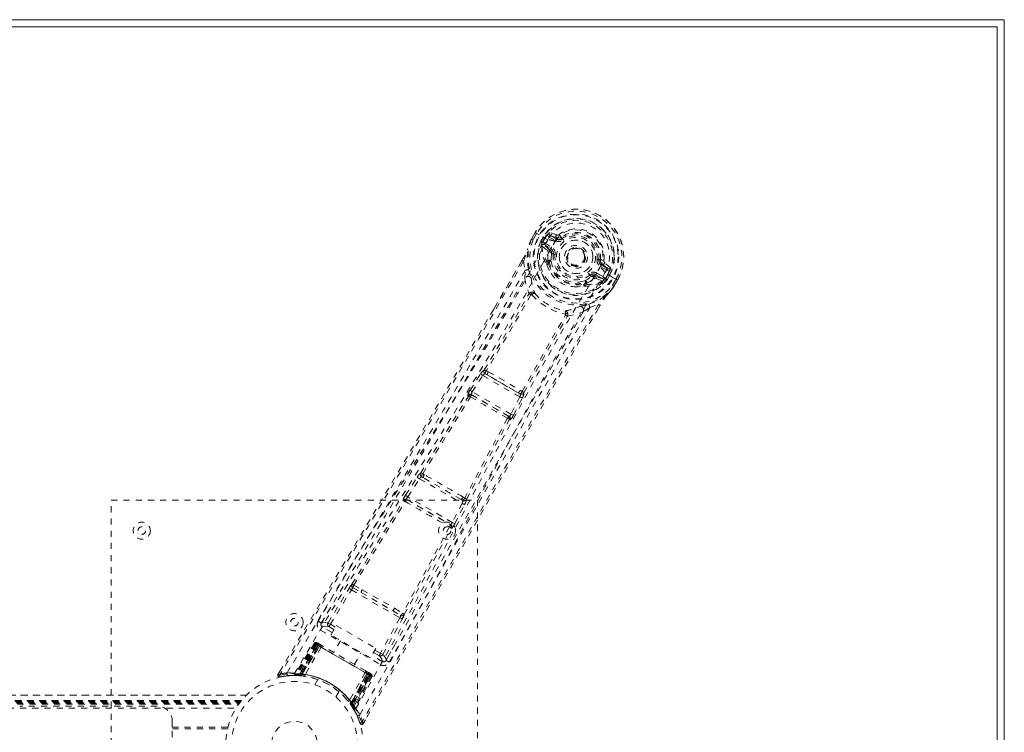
# Model space of a CAD drawing. Header units: inches. Extents: x 21.8 to 105.3, y 43.6 to 67.3.
# Tile 6 of 6: x 89.2 to 105.3, y 55.6 to 67.3. Entities that reach past the tile are written whole.
import ezdxf

# ---------------------------------------------------------------- set-up
doc = ezdxf.new("R2010")
doc.units = ezdxf.units.IN
doc.header["$MEASUREMENT"] = 0
doc.linetypes.add('SLD-Dashed', pattern=[0.075, 0.05, -0.025])
doc.linetypes.add('SLD-Solid', pattern=[0])

msp = doc.modelspace()

# ---------------------------------------------------------------- linework, layer by layer
at = {"color": 7, "linetype": 'SLD-Solid', "lineweight": 15}
for p, q in [((21.788, 67.308), (105.288, 67.308)), ((105.288, 67.308), (105.288, 43.558)), ((21.906, 67.19), (105.17, 67.19)), ((105.17, 67.19), (21.906, 67.19)), ((105.17, 67.19), (105.17, 43.676)), ((105.17, 43.676), (105.17, 67.19))]:
    msp.add_line(p, q, dxfattribs=at)
at = {"color": 7, "linetype": 'SLD-Dashed', "lineweight": 0}
for p, q in [((97.547, 63.719), (97.545, 63.715)), ((97.605, 63.819), (97.547, 63.719)), ((97.606, 63.819), (97.548, 63.718)), ((97.629, 63.803), (97.572, 63.704)), ((97.608, 63.817), (97.605, 63.819)), ((97.654, 63.79), (97.608, 63.817)), ((97.674, 63.779), (97.654, 63.79)), ((97.811, 63.699), (97.674, 63.779)), ((97.699, 63.68), (97.734, 63.741)), ((97.76, 63.726), (97.725, 63.666)), ((97.725, 63.656), (97.765, 63.724)), ((97.765, 63.724), (97.76, 63.726)), ((97.934, 63.688), (97.834, 63.747)), ((97.955, 63.78), (97.84, 63.819)), ((97.849, 63.773), (97.96, 63.732)), ((97.949, 63.714), (97.849, 63.773)), ((97.96, 63.732), (97.949, 63.714)), ((98.033, 63.74), (97.997, 63.787)), ((98.033, 63.74), (98.048, 63.72)), ((97.699, 63.68), (97.725, 63.666)), ((97.699, 63.68), (97.699, 63.68)), ((97.713, 63.621), (97.714, 63.615)), ((97.714, 63.615), (97.714, 63.614)), ((97.714, 63.615), (97.714, 63.614)), ((97.717, 63.6), (97.714, 63.614)), ((97.717, 63.6), (97.806, 63.524)), ((97.725, 63.666), (97.72, 63.647)), ((97.72, 63.647), (97.725, 63.656)), ((97.846, 63.535), (97.746, 63.622)), ((97.746, 63.622), (97.858, 63.557)), ((97.761, 63.648), (97.873, 63.583)), ((97.846, 63.535), (97.858, 63.557)), ((97.931, 63.671), (97.932, 63.673)), ((97.902, 63.468), (97.873, 63.472)), ((98.648, 63.374), (98.672, 63.371)), ((97.391, 63.364), (96.926, 62.565)), ((96.93, 62.563), (97.392, 63.363)), ((97.416, 63.348), (97.441, 63.2)), ((97.797, 63.291), (97.795, 63.311)), ((97.803, 63.34), (97.812, 63.356)), ((97.835, 63.349), (97.827, 63.333)), ((98.411, 63.343), (98.402, 63.33)), ((98.415, 63.35), (98.411, 63.343)), ((98.665, 63.25), (98.664, 63.248)), ((98.672, 63.371), (98.672, 63.362)), ((98.778, 63.201), (98.677, 63.26)), ((98.702, 63.303), (98.692, 63.286)), ((98.793, 63.227), (98.692, 63.286)), ((98.702, 63.303), (98.793, 63.227)), ((98.837, 63.243), (98.746, 63.323)), ((98.521, 63.098), (98.503, 63.122)), ((98.589, 63.106), (98.601, 63.128)), ((98.714, 63.063), (98.589, 63.106)), ((98.599, 63.066), (98.709, 63.027)), ((98.601, 63.128), (98.714, 63.063)), ((98.616, 63.154), (98.729, 63.089)), ((98.885, 63.079), (98.748, 63.158)), ((98.762, 63.067), (98.748, 63.053)), ((98.748, 63.053), (98.753, 63.062)), ((98.753, 63.062), (98.793, 63.13)), ((98.763, 63.067), (98.797, 63.128)), ((98.763, 63.067), (98.788, 63.051)), ((98.823, 63.113), (98.788, 63.051)), ((98.788, 63.051), (98.788, 63.051)), ((98.793, 63.13), (98.797, 63.128)), ((98.823, 63.113), (98.823, 63.113)), ((98.871, 62.954), (98.928, 63.053)), ((98.906, 63.068), (98.885, 63.079)), ((98.952, 63.042), (98.906, 63.068)), ((98.42, 62.951), (98.401, 62.942)), ((98.423, 62.988), (98.433, 63.004)), ((98.441, 62.972), (98.45, 62.988)), ((98.724, 63.032), (98.709, 63.027)), ((98.709, 63.027), (98.709, 63.027)), ((98.709, 63.027), (98.709, 63.027)), ((98.724, 63.032), (98.729, 63.034)), ((98.895, 62.935), (98.897, 62.939)), ((98.896, 62.94), (98.955, 63.041)), ((98.955, 63.04), (98.897, 62.939)), ((98.955, 63.04), (98.952, 63.042)), ((97.536, 62.796), (97.536, 62.796)), ((98.501, 62.588), (98.642, 62.64)), ((98.64, 62.581), (98.667, 62.627)), ((98.668, 62.627), (98.641, 62.581)), ((98.104, 62.469), (98.104, 62.469)), ((96.538, 61.233), (96.711, 61.499)), ((96.575, 61.208), (96.748, 61.475)), ((96.748, 61.475), (97.353, 61.126)), ((96.787, 61.504), (96.821, 61.485)), ((96.841, 61.535), (96.806, 61.555)), ((97.326, 61.193), (96.821, 61.485)), ((96.511, 61.139), (96.501, 61.15)), ((96.571, 61.154), (96.561, 61.165)), ((96.561, 61.165), (97.179, 60.808)), ((97.209, 60.843), (96.575, 61.208)), ((97.353, 61.126), (97.209, 60.843)), ((97.326, 61.193), (97.36, 61.174)), ((97.394, 61.215), (97.359, 61.236)), ((97.249, 60.822), (97.393, 61.105)), ((97.179, 60.808), (97.164, 60.811)), ((97.181, 60.752), (97.196, 60.749)), ((95.791, 59.85), (95.763, 59.866)), ((95.482, 59.513), (95.673, 59.81)), ((95.519, 59.488), (95.71, 59.785)), ((95.71, 59.785), (96.409, 59.382)), ((95.773, 59.801), (95.746, 59.816)), ((96.391, 59.444), (95.773, 59.801)), ((90.663, 51.433), (90.663, 59.433)), ((90.663, 59.433), (96.663, 59.433)), ((95.442, 59.432), (95.447, 59.425)), ((95.507, 59.439), (95.502, 59.446)), ((95.502, 59.446), (96.22, 59.032)), ((96.248, 59.068), (95.519, 59.488)), ((96.409, 59.382), (96.248, 59.068)), ((96.287, 59.047), (96.449, 59.361)), ((96.391, 59.444), (96.418, 59.428)), ((96.452, 59.467), (96.425, 59.484)), ((96.663, 59.433), (96.663, 51.433)), ((96.22, 59.032), (96.211, 59.033)), ((96.228, 58.974), (96.237, 58.973)), ((94.213, 57.422), (94.557, 57.987)), ((94.251, 57.399), (94.595, 57.964)), ((94.595, 57.964), (95.389, 57.505)), ((94.622, 57.995), (94.756, 57.92)), ((94.635, 58.039), (94.774, 57.966)), ((94.756, 57.92), (95.271, 57.623)), ((94.251, 57.668), (94.104, 57.421)), ((95.271, 57.623), (95.403, 57.544)), ((95.302, 57.661), (95.434, 57.577)), ((94.103, 57.419), (94.1, 57.412)), ((95.389, 57.505), (95.072, 56.925)), ((95.111, 56.903), (95.428, 57.484)), ((94.089, 57.305), (95.072, 56.737)), ((94.281, 57.264), (94.119, 57.357)), ((94.228, 57.36), (94.31, 57.313)), ((94.251, 57.399), (94.332, 57.352)), ((94.258, 57.223), (94.348, 57.379)), ((94.348, 57.379), (94.997, 57.004)), ((93.989, 57.088), (93.668, 56.574)), ((94, 57.081), (93.989, 57.088)), ((94.044, 57.09), (94.037, 57.093)), ((94.055, 57.083), (94.049, 57.087)), ((94.907, 56.848), (94.258, 57.223)), ((94.418, 57.13), (94.307, 56.938)), ((94, 57.081), (93.683, 56.574)), ((94.02, 57.074), (93.704, 56.571)), ((94.016, 57.072), (93.705, 56.574)), ((94.022, 57.068), (93.744, 56.586)), ((93.752, 56.586), (94.029, 57.065)), ((93.759, 56.585), (94.034, 57.062)), ((94.04, 57.058), (93.766, 56.585)), ((94.05, 57.053), (93.779, 56.583)), ((93.782, 56.571), (94.074, 57.039)), ((94.075, 57.038), (93.783, 56.571)), ((93.786, 56.583), (94.055, 57.049)), ((94.101, 57.023), (93.836, 56.574)), ((94.074, 57.039), (94.016, 57.072)), ((94.029, 57.065), (94.022, 57.068)), ((94.029, 57.065), (94.894, 56.565)), ((94.034, 57.062), (94.04, 57.058)), ((94.883, 56.572), (94.04, 57.058)), ((94.055, 57.049), (94.05, 57.053)), ((94.055, 57.049), (94.867, 56.581)), ((94.103, 57.055), (94.056, 57.082)), ((94.07, 57.074), (94.065, 57.077)), ((94.07, 57.074), (94.103, 57.055)), ((94.074, 57.039), (94.075, 57.038)), ((94.645, 56.743), (94.756, 56.935)), ((94.997, 57.004), (94.907, 56.848)), ((94.959, 56.938), (95.049, 56.886)), ((94.982, 56.977), (95.072, 56.925)), ((95.111, 56.903), (95.072, 56.925)), ((95.165, 56.809), (95.306, 57.06)), ((95.102, 56.79), (94.931, 56.889)), ((95.158, 56.8), (95.164, 56.807)), ((93.428, 56.637), (93.394, 56.58)), ((93.428, 56.637), (93.394, 56.58)), ((93.428, 56.634), (93.395, 56.579)), ((94.822, 56.607), (94.565, 56.153)), ((94.895, 56.598), (94.848, 56.625)), ((94.848, 56.625), (94.881, 56.606)), ((94.887, 56.603), (94.881, 56.606)), ((93.394, 56.58), (93.42, 56.564)), ((93.426, 56.537), (93.479, 56.545)), ((93.643, 56.56), (93.658, 56.56)), ((93.668, 56.574), (93.683, 56.574)), ((93.679, 56.56), (93.754, 56.557)), ((93.705, 56.574), (93.782, 56.571)), ((93.742, 56.558), (93.732, 56.558)), ((93.742, 56.558), (93.744, 56.586)), ((93.75, 56.557), (93.742, 56.558)), ((93.744, 56.586), (93.752, 56.586)), ((93.747, 56.557), (93.756, 56.557)), ((93.75, 56.557), (93.752, 56.586)), ((93.754, 56.557), (93.755, 56.557)), ((93.755, 56.557), (93.763, 56.556)), ((93.756, 56.557), (93.759, 56.585)), ((93.766, 56.585), (93.759, 56.585)), ((93.764, 56.556), (93.766, 56.585)), ((93.776, 56.555), (93.779, 56.583)), ((93.783, 56.554), (93.776, 56.555)), ((93.779, 56.583), (93.786, 56.583)), ((93.783, 56.571), (93.782, 56.571)), ((93.783, 56.554), (93.786, 56.583)), ((94.044, 56.492), (93.995, 56.408)), ((94.589, 56.105), (94.848, 56.592)), ((94.848, 56.592), (94.589, 56.105)), ((94.867, 56.581), (94.598, 56.114)), ((94.602, 56.108), (94.873, 56.578)), ((94.609, 56.098), (94.883, 56.572)), ((94.889, 56.568), (94.614, 56.092)), ((94.894, 56.565), (94.617, 56.086)), ((94.622, 56.079), (94.9, 56.562)), ((94.629, 56.037), (94.906, 56.562)), ((94.907, 56.558), (94.631, 56.04)), ((94.922, 56.549), (94.642, 56.021)), ((94.934, 56.542), (94.65, 56.007)), ((94.848, 56.592), (94.848, 56.592)), ((94.907, 56.558), (94.848, 56.592)), ((94.873, 56.578), (94.867, 56.581)), ((94.883, 56.572), (94.889, 56.568)), ((94.9, 56.562), (94.894, 56.565)), ((94.903, 56.594), (94.897, 56.597)), ((94.914, 56.587), (94.908, 56.591)), ((94.934, 56.542), (94.922, 56.549)), ((94.342, 56.208), (94.39, 56.292)), ((34.199, 56.238), (92.877, 56.238)), ((92.877, 56.238), (34.2, 56.238)), ((34.282, 56.148), (92.795, 56.148)), ((34.282, 56.148), (92.795, 56.148)), ((92.797, 56.148), (34.282, 56.148)), ((34.286, 56.143), (92.791, 56.143)), ((34.288, 56.14), (92.788, 56.14)), ((34.293, 56.134), (92.783, 56.134)), ((34.301, 56.124), (92.776, 56.124)), ((34.302, 56.123), (92.775, 56.123)), ((92.79, 56.142), (92.792, 56.144)), ((92.795, 56.148), (92.791, 56.143)), ((34.313, 56.108), (92.763, 56.108)), ((34.328, 56.088), (92.749, 56.088)), ((34.369, 56.026), (92.707, 56.026)), ((91.413, 56.058), (89.163, 56.058)), ((94.598, 56.114), (94.574, 56.097)), ((94.578, 56.091), (94.574, 56.097)), ((94.602, 56.108), (94.578, 56.091)), ((94.609, 56.098), (94.586, 56.081)), ((94.589, 56.105), (94.589, 56.105)), ((94.589, 56.105), (94.631, 56.04)), ((94.614, 56.092), (94.59, 56.075)), ((94.591, 56.074), (94.591, 56.074)), ((94.591, 56.074), (94.6, 56.06)), ((94.617, 56.086), (94.594, 56.07)), ((94.598, 56.063), (94.594, 56.07)), ((94.598, 56.114), (94.602, 56.108)), ((94.622, 56.079), (94.598, 56.063)), ((94.614, 56.038), (94.598, 56.063)), ((94.614, 56.092), (94.609, 56.098)), ((94.61, 56.043), (94.632, 56.01)), ((94.617, 56.086), (94.622, 56.079)), ((94.639, 55.999), (94.647, 55.986)), ((94.642, 56.021), (94.65, 56.007)), ((94.642, 55.992), (94.65, 55.979)), ((91.663, 55.714), (91.663, 55.808)), ((94.719, 55.83), (94.738, 55.779)), ((94.791, 55.773), (94.824, 55.832)), ((91.663, 55.714), (92.574, 55.714)), ((91.663, 55.151), (91.663, 55.714)), ((92.566, 55.683), (91.663, 55.683)), ((94.765, 55.788), (94.736, 55.779))]:
    msp.add_line(p, q, dxfattribs=at)
at = {"color": 7, "linetype": 'SLD-Dashed', "lineweight": 0, "flags": 128}
for points in [[(97.932, 63.673), (97.975, 63.737), (98.032, 63.789), (98.101, 63.829), (98.177, 63.855), (98.258, 63.864), (98.34, 63.858), (98.42, 63.837), (98.495, 63.802), (98.563, 63.755), (98.622, 63.696), (98.668, 63.628), (98.7, 63.553), (98.716, 63.474), (98.716, 63.395), (98.698, 63.319), (98.665, 63.25)], [(93.544, 56.602), (94.074, 57.504), (94.613, 58.4), (95.159, 59.287), (95.709, 60.169), (96.256, 61.047), (96.792, 61.926), (97.312, 62.81), (97.811, 63.699)], [(97.545, 63.715), (97.51, 63.631), (97.481, 63.543)], [(97.547, 63.719), (97.509, 63.628), (97.485, 63.554)], [(97.545, 63.715), (97.546, 63.714), (97.547, 63.714), (97.55, 63.713), (97.554, 63.711), (97.558, 63.71), (97.562, 63.708), (97.567, 63.706), (97.572, 63.704)], [(97.572, 63.704), (97.567, 63.707), (97.562, 63.71), (97.557, 63.713), (97.553, 63.715), (97.55, 63.717), (97.547, 63.718), (97.547, 63.719), (97.547, 63.719)], [(97.605, 63.819), (97.605, 63.819), (97.605, 63.818), (97.607, 63.817), (97.61, 63.815), (97.614, 63.812), (97.619, 63.809), (97.624, 63.806), (97.629, 63.803)], [(97.834, 63.747), (97.816, 63.762), (97.805, 63.783)], [(97.849, 63.773), (97.848, 63.772), (97.847, 63.77), (97.846, 63.768), (97.844, 63.765), (97.842, 63.761), (97.839, 63.756), (97.836, 63.752), (97.834, 63.747)], [(97.934, 63.688), (97.937, 63.693), (97.94, 63.698), (97.943, 63.702), (97.945, 63.706), (97.947, 63.71), (97.948, 63.712), (97.949, 63.714), (97.949, 63.714)], [(97.96, 63.732), (97.999, 63.726), (98.017, 63.731)], [(98.017, 63.731), (98.026, 63.735), (98.033, 63.74)], [(98.066, 63.697), (98.062, 63.701), (98.059, 63.706), (98.056, 63.71), (98.053, 63.713), (98.051, 63.716), (98.049, 63.718), (98.048, 63.72), (98.048, 63.72)], [(93.666, 56.595), (94.196, 57.496), (94.736, 58.388), (95.283, 59.272), (95.833, 60.15), (96.38, 61.025), (96.916, 61.901), (97.434, 62.783), (97.931, 63.671)], [(97.498, 63.213), (97.472, 63.37), (97.481, 63.543)], [(97.485, 63.554), (97.482, 63.549), (97.481, 63.543)], [(97.725, 63.666), (97.725, 63.666), (97.725, 63.666)], [(97.725, 63.656), (97.744, 63.654), (97.761, 63.648)], [(97.761, 63.648), (97.758, 63.643), (97.755, 63.638), (97.753, 63.633), (97.75, 63.63), (97.749, 63.626), (97.747, 63.624), (97.746, 63.622), (97.746, 63.622)], [(97.873, 63.583), (97.871, 63.578), (97.868, 63.573), (97.865, 63.568), (97.863, 63.565), (97.861, 63.561), (97.86, 63.559), (97.859, 63.557), (97.858, 63.557)], [(97.818, 63.491), (97.815, 63.513), (97.806, 63.524)], [(97.812, 63.356), (97.81, 63.418), (97.818, 63.491)], [(97.873, 63.472), (97.865, 63.403), (97.866, 63.346)], [(97.932, 63.465), (97.926, 63.465), (97.921, 63.466), (97.916, 63.467), (97.911, 63.467), (97.908, 63.468), (97.905, 63.468), (97.903, 63.468), (97.902, 63.468)], [(98.619, 63.378), (98.624, 63.377), (98.63, 63.376), (98.635, 63.376), (98.639, 63.375), (98.643, 63.374), (98.646, 63.374), (98.648, 63.374), (98.648, 63.374)], [(97.416, 63.348), (96.682, 62.08), (95.938, 60.809), (95.202, 59.563), (95.089, 59.373), (94.972, 59.175), (94.868, 59.001), (94.767, 58.83), (94.657, 58.644), (94.58, 58.516), (94.5, 58.381), (94.42, 58.246), (94.36, 58.145), (94.288, 58.025), (94.205, 57.885), (94.035, 57.6), (93.931, 57.424), (93.801, 57.205), (93.667, 56.981), (93.54, 56.767), (93.42, 56.564)], [(94.668, 56.016), (95.183, 56.926), (95.686, 57.84), (96.179, 58.756), (96.664, 59.671), (97.148, 60.583), (97.639, 61.485), (98.143, 62.374), (98.664, 63.247)], [(97.391, 63.364), (97.391, 63.364), (97.391, 63.363), (97.393, 63.362), (97.396, 63.36), (97.401, 63.357), (97.406, 63.354), (97.411, 63.351), (97.416, 63.348)], [(97.797, 63.291), (97.832, 63.203), (97.867, 63.149)], [(98.248, 63.267), (98.207, 63.28), (98.192, 63.289)], [(98.677, 63.26), (98.68, 63.265), (98.683, 63.269), (98.685, 63.274), (98.687, 63.278), (98.689, 63.281), (98.691, 63.283), (98.692, 63.285), (98.692, 63.286)], [(98.778, 63.201), (98.781, 63.206), (98.784, 63.211), (98.786, 63.215), (98.788, 63.219), (98.79, 63.223), (98.792, 63.225), (98.793, 63.227), (98.793, 63.227)], [(97.441, 63.2), (97.181, 62.75), (96.913, 62.289), (96.638, 61.818), (96.378, 61.374), (96.109, 60.917), (95.829, 60.442), (95.579, 60.021), (95.448, 59.799), (95.309, 59.565), (95.162, 59.317), (95.006, 59.055), (94.865, 58.819), (94.742, 58.612), (94.644, 58.447), (94.535, 58.263), (94.411, 58.055), (94.296, 57.862), (94.198, 57.696), (94.116, 57.559), (94.051, 57.45)], [(94.735, 55.914), (95.252, 56.824), (95.758, 57.739), (96.253, 58.656), (96.742, 59.573), (97.229, 60.485), (97.722, 61.389), (98.227, 62.281), (98.748, 63.158)], [(97.436, 63.072), (97.461, 62.942), (97.504, 62.816)], [(97.536, 63.089), (97.54, 63.076), (97.541, 63.068)], [(98.415, 63.029), (98.465, 63.057), (98.521, 63.098)], [(98.45, 62.988), (98.505, 63.017), (98.564, 63.06)], [(98.485, 63.146), (98.488, 63.141), (98.491, 63.137), (98.494, 63.133), (98.497, 63.129), (98.499, 63.126), (98.501, 63.124), (98.502, 63.122), (98.503, 63.122)], [(98.564, 63.06), (98.585, 63.069), (98.599, 63.066)], [(98.616, 63.154), (98.613, 63.149), (98.61, 63.144), (98.608, 63.14), (98.606, 63.136), (98.604, 63.133), (98.602, 63.13), (98.601, 63.129), (98.601, 63.128)], [(98.714, 63.063), (98.714, 63.064), (98.715, 63.065), (98.716, 63.068), (98.718, 63.071), (98.72, 63.075), (98.723, 63.079), (98.726, 63.084), (98.729, 63.089)], [(98.729, 63.089), (98.743, 63.077), (98.753, 63.062)], [(98.763, 63.067), (98.762, 63.067), (98.762, 63.067)], [(98.824, 63.195), (98.8, 63.194), (98.778, 63.201)], [(98.797, 63.128), (98.8, 63.126), (98.806, 63.123), (98.814, 63.118), (98.823, 63.113)], [(98.928, 63.053), (98.934, 63.05), (98.94, 63.047), (98.945, 63.044), (98.949, 63.042), (98.952, 63.041), (98.954, 63.04), (98.955, 63.039), (98.955, 63.04)], [(98.244, 62.932), (98.308, 62.928), (98.401, 62.942)], [(98.778, 62.794), (98.833, 62.855), (98.895, 62.935)], [(98.897, 62.939), (98.837, 62.861), (98.785, 62.803)], [(98.897, 62.939), (98.897, 62.939), (98.896, 62.939), (98.894, 62.941), (98.891, 62.942), (98.887, 62.945), (98.882, 62.947), (98.877, 62.951), (98.871, 62.954)], [(98.895, 62.935), (98.894, 62.936), (98.893, 62.937), (98.89, 62.939), (98.887, 62.941), (98.884, 62.944), (98.88, 62.947), (98.876, 62.95), (98.871, 62.954)], [(96.772, 61.567), (97.141, 62.186), (97.501, 62.807)], [(97.536, 62.796), (97.176, 62.174), (96.806, 61.555)], [(97.551, 62.801), (97.55, 62.811), (97.548, 62.82), (97.542, 62.827), (97.535, 62.831), (97.527, 62.831), (97.519, 62.829), (97.511, 62.824), (97.504, 62.816)], [(98.484, 62.643), (98.633, 62.701), (98.778, 62.794)], [(98.778, 62.794), (98.782, 62.798), (98.785, 62.803)], [(96.926, 62.565), (96.072, 61.096), (94.736, 58.837), (93.428, 56.637)], [(98.642, 62.64), (97.911, 61.372), (97.182, 60.091), (96.471, 58.83), (96.35, 58.615), (96.223, 58.39), (96.118, 58.202), (96.006, 58.002), (95.884, 57.784), (95.751, 57.547), (95.644, 57.357), (95.516, 57.128), (95.358, 56.846), (95.255, 56.662), (95.129, 56.437), (95, 56.208), (94.879, 55.992), (94.765, 55.788)], [(98.641, 62.581), (97.364, 60.351), (96.075, 58.064), (94.791, 55.773)], [(95.216, 56.777), (95.282, 56.895), (95.367, 57.046), (95.469, 57.228), (95.588, 57.442), (95.71, 57.659), (95.817, 57.851), (95.892, 57.985), (95.96, 58.105), (96.019, 58.211), (96.095, 58.346), (96.175, 58.489), (96.251, 58.625), (96.649, 59.334), (97.051, 60.047), (97.53, 60.894), (98.02, 61.753), (98.501, 62.588)], [(98.337, 62.609), (98.344, 62.612), (98.357, 62.615)], [(98.642, 62.64), (98.647, 62.637), (98.652, 62.634), (98.657, 62.632), (98.662, 62.629), (98.665, 62.628), (98.667, 62.627), (98.668, 62.627), (98.668, 62.627)], [(97.394, 61.216), (97.745, 61.845), (98.104, 62.469)], [(97.421, 61.192), (97.773, 61.821), (98.131, 62.444)], [(98.137, 62.45), (98.14, 62.46), (98.141, 62.47), (98.139, 62.479), (98.134, 62.485), (98.127, 62.489), (98.118, 62.49), (98.109, 62.488), (98.1, 62.483)], [(98.137, 62.45), (98.268, 62.476), (98.393, 62.52)], [(96.711, 61.499), (96.715, 61.496), (96.724, 61.491), (96.736, 61.483), (96.748, 61.475)], [(96.787, 61.504), (96.785, 61.505), (96.783, 61.504), (96.779, 61.503), (96.769, 61.498), (96.759, 61.488), (96.748, 61.475)], [(96.821, 61.485), (97.074, 61.34), (97.326, 61.193)], [(96.841, 61.535), (97.101, 61.387), (97.359, 61.236)], [(95.73, 59.879), (96.123, 60.51), (96.511, 61.139)], [(95.763, 59.866), (96.156, 60.496), (96.545, 61.126)], [(96.538, 61.233), (96.542, 61.23), (96.551, 61.224), (96.563, 61.217), (96.575, 61.208)], [(96.561, 61.165), (96.559, 61.171), (96.56, 61.181), (96.563, 61.187), (96.566, 61.194), (96.57, 61.201), (96.575, 61.208)], [(97.353, 61.126), (97.367, 61.119), (97.379, 61.112), (97.388, 61.108), (97.393, 61.105)], [(97.209, 60.843), (97.205, 60.835), (97.201, 60.828), (97.197, 60.821), (97.193, 60.816), (97.185, 60.809), (97.179, 60.808)], [(97.209, 60.843), (97.222, 60.836), (97.235, 60.829), (97.244, 60.825), (97.249, 60.822)], [(97.153, 60.775), (96.802, 60.123), (96.452, 59.467)], [(96.48, 59.446), (96.83, 60.101), (97.181, 60.752)], [(95.673, 59.81), (95.691, 59.836), (95.692, 59.838)], [(95.673, 59.81), (95.677, 59.807), (95.685, 59.801), (95.697, 59.794), (95.71, 59.785)], [(95.482, 59.513), (95.485, 59.51), (95.494, 59.504), (95.506, 59.497), (95.519, 59.488)], [(94.605, 58.054), (95.025, 58.741), (95.447, 59.425)], [(94.635, 58.039), (95.056, 58.727), (95.479, 59.411)], [(96.409, 59.382), (96.423, 59.375), (96.436, 59.368), (96.445, 59.364), (96.449, 59.361)], [(96.449, 59.361), (96.463, 59.39), (96.464, 59.392)], [(96.248, 59.068), (96.261, 59.061), (96.274, 59.054), (96.283, 59.05), (96.287, 59.047)], [(96.2, 58.994), (95.82, 58.286), (95.434, 57.578)], [(95.462, 57.559), (95.848, 58.266), (96.228, 58.974)], [(94.557, 57.987), (94.561, 57.985), (94.57, 57.979), (94.582, 57.972), (94.595, 57.964)], [(94.756, 57.92), (95.014, 57.772), (95.271, 57.623)], [(94.774, 57.966), (95.038, 57.814), (95.302, 57.661)], [(94.213, 57.422), (94.138, 57.432), (94.103, 57.419)], [(94.213, 57.422), (94.217, 57.419), (94.225, 57.414), (94.237, 57.407), (94.251, 57.399)], [(95.389, 57.505), (95.403, 57.498), (95.415, 57.491), (95.424, 57.486), (95.428, 57.484)], [(94.119, 57.357), (94.116, 57.353), (94.11, 57.341), (94.1, 57.325), (94.089, 57.305)], [(94.119, 57.357), (94.154, 57.37), (94.228, 57.36)], [(94.228, 57.36), (94.229, 57.361), (94.23, 57.363), (94.233, 57.367), (94.235, 57.372), (94.239, 57.378), (94.243, 57.384), (94.247, 57.391), (94.251, 57.399)], [(93.989, 57.088), (93.991, 57.087), (93.998, 57.082), (94.009, 57.076), (94.022, 57.068)], [(94.049, 57.087), (94.046, 57.088), (94.043, 57.09), (94.041, 57.091), (94.041, 57.091)], [(94.034, 57.062), (94.021, 57.069), (94.011, 57.075), (94.003, 57.08), (94, 57.081)], [(94.016, 57.072), (94.016, 57.072), (94.018, 57.071), (94.021, 57.069), (94.025, 57.067), (94.03, 57.064), (94.036, 57.06), (94.043, 57.057), (94.05, 57.053)], [(94.101, 57.023), (94.091, 57.029), (94.083, 57.033), (94.078, 57.037), (94.075, 57.038)], [(94.822, 56.607), (94.643, 56.71), (94.461, 56.815), (94.28, 56.92), (94.101, 57.023)], [(94.122, 57.044), (94.119, 57.046), (94.117, 57.047), (94.116, 57.048), (94.115, 57.048)], [(94.83, 56.636), (94.654, 56.737), (94.476, 56.84), (94.297, 56.943), (94.122, 57.044)], [(95.049, 56.886), (95.05, 56.887), (95.051, 56.889), (95.054, 56.893), (95.056, 56.898), (95.06, 56.904), (95.064, 56.91), (95.068, 56.917), (95.072, 56.925)], [(95.049, 56.886), (95.095, 56.827), (95.102, 56.79)], [(95.072, 56.737), (95.083, 56.757), (95.093, 56.774), (95.1, 56.785), (95.102, 56.79)], [(95.164, 56.807), (95.157, 56.844), (95.111, 56.903)], [(94.848, 56.592), (94.845, 56.594), (94.839, 56.597), (94.831, 56.602), (94.822, 56.607)], [(94.836, 56.632), (94.836, 56.632), (94.834, 56.633), (94.832, 56.634), (94.83, 56.636)], [(93.397, 56.579), (93.395, 56.571), (93.394, 56.563), (93.395, 56.554), (93.398, 56.547), (93.403, 56.541), (93.409, 56.537), (93.416, 56.535), (93.424, 56.535)], [(93.426, 56.535), (93.469, 56.543), (93.479, 56.545)], [(94.873, 56.578), (94.879, 56.574), (94.886, 56.57), (94.892, 56.566), (94.898, 56.563), (94.902, 56.561), (94.905, 56.559), (94.906, 56.558), (94.907, 56.558)], [(94.922, 56.549), (94.919, 56.551), (94.912, 56.555), (94.901, 56.561), (94.889, 56.568)], [(94.895, 56.598), (94.895, 56.598), (94.894, 56.599)], [(94.9, 56.562), (94.913, 56.554), (94.924, 56.548), (94.932, 56.544), (94.934, 56.542)], [(94.911, 56.589), (94.91, 56.589), (94.908, 56.59), (94.906, 56.592), (94.903, 56.594)], [(94.907, 56.558), (94.909, 56.564), (94.909, 56.566)], [(92.783, 56.134), (92.781, 56.13), (92.766, 56.111), (92.757, 56.099), (92.752, 56.092), (92.749, 56.089), (92.749, 56.089)], [(94.628, 56.032), (94.63, 56.038), (94.631, 56.04)], [(94.646, 55.989), (94.646, 56.002), (94.649, 56.016)], [(94.739, 55.78), (94.743, 55.773), (94.749, 55.767), (94.756, 55.762), (94.764, 55.76), (94.771, 55.759), (94.778, 55.761), (94.785, 55.765), (94.79, 55.771)], [(94.791, 55.773), (94.791, 55.774), (94.789, 55.775), (94.783, 55.777), (94.775, 55.782), (94.77, 55.785), (94.765, 55.788)]]:
    msp.add_lwpolyline(points, dxfattribs=at)
at = {"color": 7, "linetype": 'SLD-Dashed', "lineweight": 0}
for centre, radius in [((98.275, 63.421), 0.7), ((98.275, 63.421), 0.69), ((98.275, 63.421), 0.623), ((98.275, 63.421), 0.32), ((98.275, 63.421), 0.275), ((98.275, 63.421), 0.188), ((98.275, 63.421), 0.157), ((98.275, 63.421), 0.142), ((98.275, 63.421), 0.139), ((98.275, 63.421), 0.138), ((91.163, 58.933), 0.14), ((96.163, 58.933), 0.14), ((91.163, 58.933), 0.0625), ((96.163, 58.933), 0.0625), ((93.663, 57.433), 0.141), ((93.663, 57.433), 0.0625), ((93.663, 55.433), 1.125), ((93.663, 55.433), 1.03), ((93.663, 55.433), 0.375)]:
    msp.add_circle(centre, radius, dxfattribs=at)
for centre, radius, start, end in [((98.275, 63.421), 0.78, 330.7166, 149.2834), ((98.275, 63.421), 0.78, 330, 149.3038), ((98.275, 63.421), 0.75, 330.5684, 149.4315), ((98.275, 63.421), 0.629, 330.6528, 149.3472), ((98.275, 63.421), 0.599, 330.6527, 149.3473), ((98.283, 63.434), 0.541, 329.3502, 150.6497), ((98.275, 63.421), 0.459, 352.774, 127.226), ((98.275, 63.421), 0.787, 158.0937, 321.9063), ((98.275, 63.421), 0.758, 158.0937, 321.9063), ((97.572, 63.704), 0.03, 150.0028, 155.051), ((98.29, 64.649), 1.064, 238.5496, 240.1453), ((98.275, 63.421), 0.593, 142.3909, 149.3289), ((97.968, 63.657), 0.206, 128.3426, 142.3376), ((97.821, 63.478), 0.221, 60.3088, 92.5194), ((97.863, 63.799), 0.0299, 137.8896, 241.9538), ((97.994, 63.791), 0.119, 239.9993, 307.2273), ((97.975, 63.758), 0.0301, 132.3542, 238.571), ((97.994, 63.791), 0.089, 240, 307.226), ((97.97, 63.823), 0.0453, 251.2389, 307.5856), ((98.275, 63.421), 0.275, 0.0001, 179.9999), ((98.275, 63.421), 0.4, 352.774, 127.226), ((98.275, 63.421), 0.376, 352.774, 127.226), ((98.275, 63.421), 0.346, 352.7739, 127.226), ((96.378, 63.983), 1.187, 328.5733, 338.7881), ((94.063, 64.572), 3.569, 339.9436, 343.2519), ((98.275, 63.421), 0.632, 155.8273, 324.1727), ((98.275, 63.421), 0.602, 156.0327, 323.9673), ((98.211, 63.57), 0.499, 174.8902, 213.9921), ((97.798, 63.61), 0.0864, 154.5692, 172.6913), ((97.73, 63.595), 0.0306, 59.0752, 124.5734), ((98.158, 63.602), 0.441, 180.2256, 216.4282), ((97.832, 63.509), 0.0299, 61.098, 148.7763), ((97.809, 63.482), 0.0649, 351.3156, 55.0834), ((97.814, 63.48), 0.089, 352.774, 60), ((97.814, 63.48), 0.119, 352.7729, 60.0002), ((97.842, 63.471), 0.031, 1.5745, 139.8979), ((98.275, 63.421), 0.376, 172.774, 307.226), ((98.275, 63.421), 0.346, 172.774, 307.226), ((98.275, 63.421), 0.275, 180.0002, 359.9998), ((98.737, 63.363), 0.119, 172.7759, 239.999), ((98.737, 63.363), 0.089, 172.774, 240), ((97.571, 62.758), 0.461, 99.176, 106.3334), ((99.627, 63.804), 2.21, 195.5061, 198.869), ((97.84, 63.314), 0.0448, 145.0745, 183.9521), ((97.829, 63.268), 0.0396, 97.1179, 144.8291), ((97.802, 63.294), 0.0459, 58.2812, 88.8187), ((97.837, 63.338), 0.0305, 14.5443, 144.2874), ((97.811, 63.31), 0.0459, 58.3066, 88.8625), ((97.856, 63.318), 0.033, 151.8842, 198.3739), ((98.295, 63.455), 0.494, 197.4883, 282.5116), ((97.848, 63.317), 0.0347, 57.2605, 110.608), ((98.281, 63.431), 0.453, 190.4513, 289.5487), ((98.272, 63.415), 0.411, 189.7066, 290.2935), ((98.543, 63.049), 0.233, 28.0397, 58.5924), ((98.516, 61.902), 1.478, 81.6244, 83.9254), ((98.743, 63.362), 0.0715, 179.6311, 235.2068), ((98.717, 63.33), 0.0301, 241.4241, 347.6488), ((98.776, 63.357), 0.0454, 172.4799, 228.6943), ((98.809, 63.253), 0.0299, 238.0507, 342.1048), ((98.634, 63.273), 0.206, 337.6567, 351.6623), ((-334.567, 314.013), 499.598, 329.09611, 329.84876), ((92.094, 63.355), 5.35, 356.9677, 358.3347), ((97.487, 63.04), 0.0608, 28.0036, 147.4258), ((98.431, 63.146), 0.893, 184.9881, 201.1484), ((98.265, 63.404), 0.473, 212.6137, 267.3863), ((98.557, 63.051), 0.119, 60.0003, 127.2257), ((98.557, 63.051), 0.089, 60, 127.226), ((98.561, 63.048), 0.0649, 64.9215, 128.6827), ((98.535, 63.071), 0.031, 340.1788, 118.35), ((98.573, 63.081), 0.0299, 331.169, 58.9507), ((98.699, 63.036), 0.0306, 355.4205, 60.9357), ((98.655, 63.123), 0.116, 309.6258, 323.1164), ((98.275, 63.421), 0.593, 330.6711, 337.6091), ((98.438, 63.432), 0.492, 265.7077, 305.4801), ((98.366, 62.958), 0.0396, 335.1755, 22.8767), ((98.395, 63.006), 0.033, 281.6143, 328.1191), ((98.423, 63), 0.0305, 335.7198, 105.4502), ((98.399, 62.999), 0.0347, 9.3895, 62.7432), ((98.4, 62.991), 0.0448, 296.2205, 334.9383), ((98.402, 62.948), 0.046, 31.2005, 61.6964), ((98.411, 62.964), 0.0459, 31.1423, 61.6902), ((98.49, 63.41), 0.441, 263.5935, 299.7437), ((97.498, 62.737), 0.0709, 57.285, 87.2799), ((97.49, 62.815), 0.0133, 326.7826, 3.9343), ((97.554, 62.782), 0.0608, 43.775, 145.9548), ((97.547, 62.789), 0.0128, 72.354, 143.3518), ((97.604, 62.75), 0.0738, 94.9791, 136.7579), ((98.282, 63.432), 0.966, 220.8184, 259.1822), ((98.244, 63.367), 0.844, 220.0603, 259.9396), ((101.377, 60.35), 3.567, 136.7471, 140.0569), ((99.711, 62.059), 1.187, 141.2117, 151.4269), ((97.959, 63.418), 0.893, 278.8525, 295.0109), ((98.339, 62.548), 0.0608, 332.5685, 92.0041), ((97.93, 64.787), 2.214, 281.1334, 284.4913), ((101.326, 58.008), 5.382, 121.6697, 123.0285), ((98.052, 62.479), 0.462, 13.6701, 20.8191), ((531.68, -186.116), 499.558, 150.15122, 150.90393), ((98.082, 62.477), 0.0608, 334.0444, 76.2257), ((98.03, 62.505), 0.0738, 343.2431, 25.0227), ((98.092, 62.474), 0.0128, 336.6404, 47.6715), ((98.071, 62.406), 0.0708, 32.7117, 62.7178), ((98.143, 62.438), 0.0133, 116.0966, 153.2948), ((96.872, 61.416), 0.181, 123.5339, 152.7762), ((96.811, 61.543), 0.0457, 148.2664, 238.1503), ((96.764, 61.494), 0.0735, 55.5139, 84.1454), ((96.89, 61.494), 0.104, 143.8628, 174.0311), ((96.92, 61.474), 0.101, 142.2316, 173.4784), ((96.663, 61.127), 0.163, 139.7817, 171.8699), ((96.539, 61.126), 0.0451, 60.8603, 146.7729), ((96.549, 61.114), 0.0451, 60.8994, 146.6042), ((96.502, 61.065), 0.0749, 55.1, 82.943), ((96.597, 61.103), 0.0574, 117.5008, 155.9261), ((115.524, 93.297), 37.352, 239.4613, 240.5385), ((113.164, 89.209), 32.594, 239.3981, 240.6019), ((97.266, 61.274), 0.101, 306.5308, 337.7633), ((97.305, 61.156), 0.0575, 327.8186, 17.5927), ((97.299, 61.257), 0.104, 305.9698, 336.1367), ((97.381, 61.214), 0.0457, 241.8542, 331.7286), ((97.241, 61.203), 0.181, 327.2197, 356.4644), ((97.362, 61.15), 0.073, 35.7452, 64.5945), ((97.106, 60.809), 0.0578, 324.2212, 2.3485), ((97.141, 60.773), 0.0451, 333.3922, 59.1046), ((97.155, 60.77), 0.0451, 333.2335, 59.1323), ((97.095, 60.878), 0.163, 308.1275, 340.2203), ((97.121, 60.707), 0.0751, 37.0797, 64.8859), ((95.809, 59.768), 0.136, 125.3295, 149.2552), ((95.768, 59.856), 0.0448, 147.9428, 192.8961), ((95.767, 59.853), 0.0425, 190.48, 240.3849), ((95.714, 59.797), 0.0843, 54.871, 78.7977), ((95.832, 59.814), 0.0869, 143.4627, 178.3387), ((95.854, 59.799), 0.0814, 141.2434, 178.695), ((79.718, 31.279), 32.782, 59.3605, 60.6395), ((95.77, 59.753), 0.068, 111.108, 151.6312), ((79.401, 30.73), 33.364, 59.3871, 60.6128), ((95.645, 59.383), 0.209, 141.5812, 166.4954), ((95.48, 59.407), 0.0451, 60.5934, 147.0804), ((95.485, 59.4), 0.0451, 60.6203, 147.0119), ((95.427, 59.336), 0.0908, 55.1465, 77.0257), ((95.529, 59.389), 0.0546, 113.5233, 156.9808), ((114.158, 90.93), 36.638, 239.3487, 240.6512), ((95.558, 59.448), 0.0563, 134.2664, 181.7617), ((112.268, 87.657), 32.819, 239.291, 240.709), ((96.349, 59.514), 0.0814, 301.3116, 338.7505), ((96.351, 59.417), 0.068, 328.365, 8.901), ((96.373, 59.502), 0.0867, 301.6278, 336.571), ((96.44, 59.468), 0.0455, 241.2528, 331.8262), ((96.417, 59.391), 0.0837, 41.1202, 65.2093), ((96.345, 59.459), 0.136, 330.7206, 354.7119), ((96.156, 59.027), 0.055, 323.1539, 6.3387), ((96.188, 58.994), 0.0451, 332.9861, 59.3827), ((96.193, 59.082), 0.0564, 298.2425, 345.7307), ((96.197, 58.993), 0.0451, 332.9156, 59.4101), ((96.093, 59.124), 0.209, 313.5061, 338.4132), ((96.162, 58.912), 0.0909, 42.9967, 64.8456), ((94.904, 57.786), 0.401, 138.1482, 149.9231), ((94.646, 58.034), 0.0456, 154.1738, 238.2468), ((94.559, 57.922), 0.139, 56.8555, 70.6215), ((94.686, 57.912), 0.105, 127.5273, 150.3705), ((94.733, 57.987), 0.111, 151.7801, 175.6639), ((94.844, 57.912), 0.0889, 142.3684, 174.3912), ((95.22, 57.695), 0.0888, 305.6026, 337.6372), ((95.341, 57.635), 0.109, 304.208, 328.346), ((95.37, 57.452), 0.141, 49.4639, 63.0603), ((94.141, 57.396), 0.105, 149.2637, 239.9944), ((94.882, 58.818), 1.601, 238.7183, 240.8657), ((94.139, 57.395), 0.0423, 156.5701, 241.9588), ((94.251, 57.399), 0.0451, 149.0369, 239.5679), ((95.298, 57.558), 0.105, 329.6315, 352.4769), ((95.424, 57.585), 0.0456, 241.7543, 325.8251), ((95.08, 57.684), 0.401, 330.0777, 341.837), ((94.014, 57.072), 0.03, 60.0045, 148.007), ((94.019, 57.02), 0.0742, 76.7367, 114.0542), ((94.026, 57.065), 0.03, 60.032, 148.0288), ((94.041, 57.056), 0.03, 60.0619, 148.0693), ((94.043, 57.049), 0.0356, 52.0721, 140.2889), ((93.97, 56.941), 0.164, 61.7058, 70.6237), ((94.39, 56.864), 0.413, 146.969, 150.9841), ((94.545, 56.774), 0.586, 147.9667, 150.6063), ((94.416, 56.85), 0.43, 147.0792, 150.9378), ((94.437, 56.837), 0.443, 147.1744, 150.9174), ((94.443, 56.834), 0.444, 147.1779, 150.9139), ((94.099, 57.023), 0.0299, 60.1836, 148.2077), ((94.1, 57.022), 0.0299, 60.1869, 148.2027), ((94.136, 57.01), 0.0369, 111.8648, 159.6607), ((95.072, 56.925), 0.0451, 240.4297, 330.9017), ((95.124, 56.828), 0.105, 240.0038, 330.7388), ((95.125, 56.826), 0.0423, 238.0352, 323.4337), ((95.982, 58.176), 1.595, 239.1302, 241.2858), ((93.642, 55.397), 1.209, 94.6689, 101.8402), ((93.57, 56.587), 0.03, 150.1646, 274.0724), ((93.533, 55.232), 1.37, 84.4308, 89.5494), ((94.795, 56.63), 0.0354, 319.2819, 9.192), ((94.821, 56.606), 0.0299, 331.8014, 59.8111), ((94.822, 56.606), 0.0299, 331.7982, 59.8082), ((94.485, 56.81), 0.446, 329.0882, 332.8094), ((94.492, 56.805), 0.443, 329.0823, 332.8274), ((93.42, 56.565), 0.03, 149.2795, 282.1368), ((93.663, 55.433), 1.158, 17.8706, 102.1289), ((93.504, 56.567), 0.0837, 181.9224, 202.5333), ((93.662, 55.44), 1.12, 94.6288, 102.0868), ((93.663, 55.433), 1.127, 89.5107, 94.6487), ((93.642, 56.59), 0.03, 271.0474, 328.0138), ((93.658, 56.59), 0.03, 270.2787, 328.0887), ((93.663, 55.463), 1.097, 88.6317, 90.2661), ((93.708, 56.585), 0.0429, 166.9739, 215.8345), ((93.647, 55.405), 1.19, 30.8883, 89.1117), ((93.835, 55.768), 0.823, 96.3701, 101.733), ((93.663, 55.433), 1.127, 30.489, 89.5111), ((93.68, 56.588), 0.0273, 267.6559, 332.2939), ((93.679, 56.59), 0.0299, 269.2234, 328.1996), ((93.663, 55.432), 1.128, 84.2659, 89.194), ((93.836, 55.781), 0.808, 95.4882, 100.8716), ((93.758, 56.697), 0.138, 239.4192, 263.4572), ((93.84, 55.776), 0.81, 94.33, 99.6026), ((93.664, 55.434), 1.155, 34.3786, 85.6214), ((93.757, 56.586), 0.0297, 265.4763, 328.5227), ((93.758, 56.586), 0.0297, 265.4302, 328.5238), ((93.664, 55.434), 1.155, 35.0795, 84.9204), ((93.849, 55.844), 0.73, 91.0014, 95.2153), ((93.664, 55.434), 1.155, 36.0604, 83.9397), ((93.802, 56.573), 0.0346, 314.8557, 1.0092), ((93.682, 55.465), 1.12, 37.9468, 82.0532), ((94.517, 56.791), 0.427, 329.0471, 332.9369), ((94.381, 56.869), 0.59, 329.4012, 332.0236), ((94.54, 56.778), 0.413, 329.0113, 333.0291), ((94.88, 56.572), 0.03, 331.9305, 59.9359), ((94.815, 56.451), 0.166, 49.5995, 58.3399), ((94.896, 56.563), 0.03, 331.9628, 59.9768), ((94.859, 56.535), 0.0742, 5.9483, 43.2591), ((94.907, 56.556), 0.03, 331.9892, 60.0022), ((93.667, 55.43), 1.13, 140.8487, 142.144), ((94.581, 56.123), 0.0345, 118.9784, 165.1476), ((93.926, 55.8), 0.73, 24.7833, 28.9967), ((91.413, 55.808), 0.25, 0, 90), ((93.647, 55.422), 1.147, 30.8464, 35.695), ((94.615, 56.091), 0.0297, 151.4843, 214.5637), ((94.616, 56.09), 0.0297, 151.4772, 214.5229), ((93.661, 55.431), 1.13, 29.7459, 34.7208), ((93.644, 55.42), 1.153, 29.9602, 34.0344), ((93.869, 55.756), 0.813, 20.409, 25.6605), ((93.872, 55.754), 0.815, 19.1519, 24.4894), ((93.863, 55.747), 0.829, 18.2856, 23.6115), ((94.657, 56.026), 0.0299, 151.803, 210.7747), ((94.658, 56.025), 0.03, 166.8903, 211.2727), ((94.639, 56.048), 0.0429, 264.1665, 313.0258), ((93.663, 55.433), 1.128, 25.3524, 30.4888), ((94.668, 56.007), 0.0299, 151.9029, 209.7318), ((94.711, 56.015), 0.0714, 181.64, 208.9271), ((93.72, 55.465), 1.063, 28.9277, 29.8638), ((94.676, 55.993), 0.03, 151.9748, 208.9558), ((93.554, 55.219), 1.37, 30.452, 35.5688), ((94.709, 55.929), 0.03, 205.9374, 329.8252), ((93.667, 55.434), 1.124, 17.9091, 25.3619), ((93.639, 55.395), 1.213, 18.1735, 25.3211), ((94.765, 55.788), 0.03, 197.8639, 330.7196)]:
    msp.add_arc(centre, radius, start, end, dxfattribs=at)

doc.saveas('drawing.dxf')
